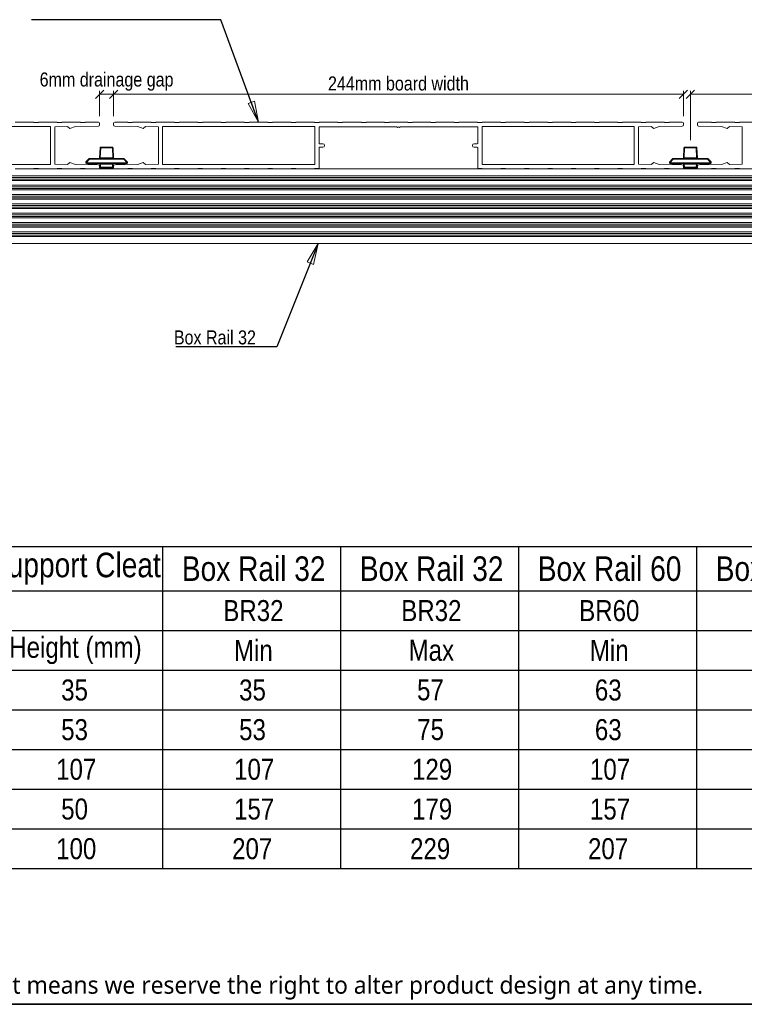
# Model space of a CAD drawing. Header units: millimetres. Extents: x 15 to 3247, y -45 to 876.
# Tile 7 of 11: x 543 to 854, y 15 to 437. Entities that reach past the tile are written whole.
import ezdxf

# ---------------------------------------------------------------- set-up
doc = ezdxf.new("R2010")
doc.units = ezdxf.units.MM
doc.header["$LTSCALE"] = 3
doc.layers.get('0').update_dxf_attribs({"lineweight": 18, "true_color": 0x2a2a2a})
for name, color, linetype, lineweight in [('Border (ISO)', 7, 'Continuous', 35), ('Dimension (ISO)', 7, 'Continuous', 5), ('Symbol (ISO)', 7, 'Continuous', 25), ('Visible (ISO)', 7, 'Continuous', 13), ('Visible Narrow (ISO)', 7, 'Continuous', 5)]:
    doc.layers.add(name, color=color, linetype=linetype, lineweight=lineweight)
doc.styles.add('_Text_Narrow', font='ARIALN.TTF')
doc.styles.add('_Text_Narrow_3', font='ARIALN.TTF')
doc.styles.add('_Text_Narrow_Small', font='ARIALN.TTF')
doc.styles.add('Note Text (ISO)', font='tahoma.ttf')
doc.dimstyles.new('_Dim-20', dxfattribs={"dimscale": 3, "dimtxt": 2, "dimasz": 1.2, "dimexe": 0.5, "dimexo": 1, "dimgap": 0.5, "dimtad": 1, "dimdec": 1, "dimrnd": 1e-08, "dimdsep": 46, "dimtxsty": '_Text_Narrow_Small', "dimblk": 'OBLIQUE', "dimcen": 0.09, "dimclrd": 256, "dimclre": 256, "dimclrt": 256, "dimadec": 1, "dimazin": 0, "dimtfac": 10, "dimtdec": 0, "dimtmove": 0, "dimatfit": 3, "dimldrblk": 'Filled-1', "dimfxl": 1, "dimtolj": 1, "dimlwd": 0, "dimlwe": 0, "dimarcsym": 0})
doc.dimstyles.new('_Dim-20$7', dxfattribs={"dimscale": 3, "dimtxt": 2, "dimasz": 3, "dimexe": 0.5, "dimexo": 1, "dimgap": 0.5, "dimtad": 1, "dimdec": 1, "dimrnd": 1e-08, "dimdsep": 46, "dimtxsty": '_Text_Narrow_Small', "dimblk": 'OBLIQUE', "dimcen": 0.09, "dimclrd": 256, "dimclre": 256, "dimclrt": 256, "dimadec": 1, "dimazin": 0, "dimtfac": 10, "dimtdec": 0, "dimtmove": 0, "dimatfit": 3, "dimldrblk": 'Filled-1', "dimfxl": 1, "dimtolj": 1, "dimlwd": -1, "dimlwe": 0, "dimarcsym": 0})

# ---------------------------------------------------------------- blocks, each defined once
blk = doc.blocks.new('Borders Border')
at = {"layer": 'Border (ISO)'}
blk.add_line((415, 5), (5, 5), dxfattribs=at)
blk = doc.blocks.new('_Oblique')
at = {"color": 0, "linetype": 'ByBlock', "lineweight": -2}
blk.add_line((-0.5, -0.5), (0.5, 0.5), dxfattribs=at)
blk = doc.blocks.new('Filled-1')
at = {"color": 0}
for p, q in [((0, 0), (-1, 0.167)), ((-1, 0.167), (-1, -0.167)), ((-1, 0), (0, 0)), ((-1, -0.167), (0, 0))]:
    blk.add_line(p, q, dxfattribs=at)
at = {"color": 0, "flags": 128}
blk.add_lwpolyline([(-1, -0.167), (0, 0), (-1, 0.167), (-1, -0.167)], dxfattribs=at)
at = {"color": 0}
blk.add_solid([(-1, -0.167), (0, 0), (-1, 0.167), (-1, -0.167)], dxfattribs=at)
blk = doc.blocks.new('MyDek-Disclaimer-ProductChange')
at = {"layer": 'Symbol (ISO)', "insert": (-81.04, 1.76), "char_height": 2.5, "attachment_point": 1, "style": 'Note Text (ISO)'}
blk.add_mtext('\\fSegoe UI|b0|i0;\\H2.5000;MyDek policy of constant improvement means we reserve the right to alter product design at any time.', dxfattribs=at)
blk = doc.blocks.new('*D34')
at = {"layer": 'Defpoints', "color": 0, "transparency": 16777216}
for p in [(1080.61, 404.7), (830.61, 382.04), (1080.61, 382.04)]:
    blk.add_point(p, dxfattribs=at)
at = {"layer": 'Dimension (ISO)', "lineweight": 0, "transparency": 16777216}
for p, q in [((830.61, 385.04), (830.61, 406.2)), ((1080.61, 385.04), (1080.61, 406.2)), ((830.61, 404.7), (1080.61, 404.7))]:
    blk.add_line(p, q, dxfattribs=at)
at = {"layer": 'Dimension (ISO)', "lineweight": 0, "transparency": 16777216, "xscale": 3.600000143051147, "yscale": 3.600000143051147, "zscale": 3.600000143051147, "rotation": 180}
blk.add_blockref('_Oblique', (830.61, 404.7), dxfattribs=at)
at = {"layer": 'Dimension (ISO)', "lineweight": 0, "transparency": 16777216, "xscale": 3.600000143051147, "yscale": 3.600000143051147, "zscale": 3.600000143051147}
blk.add_blockref('_Oblique', (1080.61, 404.7), dxfattribs=at)
at = {"layer": 'Dimension (ISO)', "lineweight": 5, "transparency": 16777216, "insert": (955.61, 409.26), "char_height": 6, "attachment_point": 5, "style": '_Text_Narrow_Small'}
blk.add_mtext('\\A1;\\fArial Narrow|b0|i0;\\H6.0000;250 module', dxfattribs=at)
blk = doc.blocks.new('*D36')
at = {"layer": 'Defpoints', "color": 0, "transparency": 16777216}
for p in [(583.61, 404.7), (583.61, 392.24), (827.61, 392.24)]:
    blk.add_point(p, dxfattribs=at)
at = {"layer": 'Dimension (ISO)', "lineweight": 0, "transparency": 16777216}
for p, q in [((583.61, 395.24), (583.61, 406.2)), ((827.61, 395.24), (827.61, 406.2)), ((827.61, 404.7), (583.61, 404.7))]:
    blk.add_line(p, q, dxfattribs=at)
at = {"layer": 'Dimension (ISO)', "lineweight": 0, "transparency": 16777216, "xscale": 3.600000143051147, "yscale": 3.600000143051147, "zscale": 3.600000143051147, "rotation": 180}
blk.add_blockref('_Oblique', (583.61, 404.7), dxfattribs=at)
at = {"layer": 'Dimension (ISO)', "lineweight": 0, "transparency": 16777216, "xscale": 3.600000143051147, "yscale": 3.600000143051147, "zscale": 3.600000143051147}
blk.add_blockref('_Oblique', (827.61, 404.7), dxfattribs=at)
at = {"layer": 'Dimension (ISO)', "lineweight": 5, "transparency": 16777216, "insert": (705.61, 409.26), "char_height": 6, "attachment_point": 5, "style": '_Text_Narrow_Small'}
blk.add_mtext('\\A1;\\fArial Narrow|b0|i0;\\H6.0000;244mm board width', dxfattribs=at)
blk = doc.blocks.new('*D37')
at = {"layer": 'Defpoints', "color": 0, "transparency": 16777216}
for p in [(577.61, 404.7), (577.61, 392.24), (583.61, 392.24)]:
    blk.add_point(p, dxfattribs=at)
at = {"layer": 'Dimension (ISO)', "lineweight": 0, "transparency": 16777216}
for p, q in [((577.61, 395.24), (577.61, 406.2)), ((583.61, 395.24), (583.61, 406.2)), ((583.61, 404.7), (577.61, 404.7))]:
    blk.add_line(p, q, dxfattribs=at)
at = {"layer": 'Dimension (ISO)', "lineweight": 0, "transparency": 16777216, "xscale": 3.600000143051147, "yscale": 3.600000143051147, "zscale": 3.600000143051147, "rotation": 180}
blk.add_blockref('_Oblique', (577.61, 404.7), dxfattribs=at)
at = {"layer": 'Dimension (ISO)', "lineweight": 0, "transparency": 16777216, "xscale": 3.600000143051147, "yscale": 3.600000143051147, "zscale": 3.600000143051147}
blk.add_blockref('_Oblique', (583.61, 404.7), dxfattribs=at)
at = {"layer": 'Dimension (ISO)', "lineweight": 5, "transparency": 16777216, "insert": (580.61, 410.09), "char_height": 6, "attachment_point": 5, "style": '_Text_Narrow_Small'}
blk.add_mtext('\\A1;\\fArial Narrow|b0|i0;\\H6.0000;6mm drainage gap', dxfattribs=at)
blk = doc.blocks.new('Table1')
at = {"layer": 'Symbol (ISO)'}
for p, q in [((150.73, 70.32), (353.93, 70.32)), ((201.53, 70.32), (201.53, 64.01)), ((226.93, 70.32), (226.93, 64.01)), ((252.33, 70.32), (252.33, 64.01)), ((277.73, 70.32), (277.73, 64.01)), ((150.73, 64.01), (353.93, 64.01)), ((201.53, 64.01), (201.53, 24.37)), ((226.93, 64.01), (226.93, 24.37)), ((252.33, 64.01), (252.33, 24.37)), ((277.73, 64.01), (277.73, 24.37)), ((150.73, 58.35), (353.93, 58.35)), ((150.73, 52.68), (353.93, 52.68)), ((150.73, 47.02), (353.93, 47.02)), ((150.73, 41.36), (353.93, 41.36)), ((150.73, 35.7), (353.93, 35.7)), ((150.73, 30.03), (353.93, 30.03)), ((150.73, 24.37), (353.93, 24.37))]:
    blk.add_line(p, q, dxfattribs=at)
at = {"layer": 'Symbol (ISO)', "attachment_point": 7}
for s, insert, char_height, style in [('Box Rail 32', (204.29, 65.38), 3.5, '_Text_Narrow'), ('Box Rail 32', (229.69, 65.38), 3.5, '_Text_Narrow'), ('Box Rail 60', (255.09, 65.38), 3.5, '_Text_Narrow'), ('Box Rail 60', (280.49, 65.38), 3.5, '_Text_Narrow'), ('Support Cleat', (151.36, 64.9), 3.5, '_Text_Narrow'), ('Support Cleat', (176.76, 64.9), 3.5, '_Text_Narrow'), ('BR32', (210.2, 59.65), 3, '_Text_Narrow_3'), ('BR32', (235.6, 59.65), 3, '_Text_Narrow_3'), ('BR60', (261, 59.65), 3, '_Text_Narrow_3'), ('Height (mm)', (179.65, 53.55), 3, '_Text_Narrow_3'), ('Min', (211.72, 54.02), 3, '_Text_Narrow_3'), ('Max', (236.65, 53.99), 3, '_Text_Narrow_3'), ('Min', (262.52, 54.02), 3, '_Text_Narrow_3'), ('35', (187.06, 48.32), 3, '_Text_Narrow_3'), ('35', (212.46, 48.32), 3, '_Text_Narrow_3'), ('57', (237.86, 48.35), 3, '_Text_Narrow_3'), ('63', (263.24, 48.32), 3, '_Text_Narrow_3'), ('53', (187.06, 42.66), 3, '_Text_Narrow_3'), ('53', (212.46, 42.66), 3, '_Text_Narrow_3'), ('75', (237.88, 42.68), 3, '_Text_Narrow_3'), ('63', (263.24, 42.66), 3, '_Text_Narrow_3'), ('107', (186.34, 37), 3, '_Text_Narrow_3'), ('107', (211.74, 37), 3, '_Text_Narrow_3'), ('129', (237.14, 37), 3, '_Text_Narrow_3'), ('107', (262.54, 37), 3, '_Text_Narrow_3'), ('50', (187.06, 31.33), 3, '_Text_Narrow_3'), ('157', (211.74, 31.33), 3, '_Text_Narrow_3'), ('179', (237.14, 31.33), 3, '_Text_Narrow_3'), ('157', (262.54, 31.33), 3, '_Text_Narrow_3'), ('100', (186.34, 25.67), 3, '_Text_Narrow_3'), ('207', (211.46, 25.67), 3, '_Text_Narrow_3'), ('229', (236.86, 25.67), 3, '_Text_Narrow_3'), ('207', (262.26, 25.67), 3, '_Text_Narrow_3')]:
    blk.add_mtext(s, dxfattribs=dict(at, insert=insert, char_height=char_height, style=style))

msp = doc.modelspace()

# ---------------------------------------------------------------- linework, layer by layer
at = {"layer": 'Visible (ISO)'}
for p, q in [((549.511, 392.742), (541.511, 392.742)), ((549.511, 392.542), (549.511, 392.742)), ((551.511, 392.542), (549.511, 392.542)), ((551.511, 392.742), (551.511, 392.542)), ((559.511, 392.742), (551.511, 392.742)), ((559.511, 392.542), (559.511, 392.742)), ((561.511, 392.542), (559.511, 392.542)), ((561.511, 392.742), (561.511, 392.542)), ((569.511, 392.742), (561.511, 392.742)), ((569.511, 392.542), (569.511, 392.742)), ((571.511, 392.542), (569.511, 392.542)), ((571.511, 392.742), (571.511, 392.542)), ((577.111, 392.742), (571.511, 392.742)), ((577.611, 391.535), (577.611, 392.242)), ((583.611, 392.242), (583.611, 391.535)), ((589.711, 392.742), (584.111, 392.742)), ((589.711, 392.542), (589.711, 392.742)), ((591.711, 392.542), (589.711, 392.542)), ((591.711, 392.742), (591.711, 392.542)), ((599.711, 392.742), (591.711, 392.742)), ((599.711, 392.542), (599.711, 392.742)), ((601.711, 392.542), (599.711, 392.542)), ((601.711, 392.742), (601.711, 392.542)), ((609.711, 392.742), (601.711, 392.742)), ((609.711, 392.542), (609.711, 392.742)), ((611.711, 392.542), (609.711, 392.542)), ((611.711, 392.742), (611.711, 392.542)), ((619.711, 392.742), (611.711, 392.742)), ((619.711, 392.542), (619.711, 392.742)), ((621.711, 392.542), (619.711, 392.542)), ((621.711, 392.742), (621.711, 392.542)), ((629.711, 392.742), (621.711, 392.742)), ((629.711, 392.542), (629.711, 392.742)), ((631.711, 392.542), (629.711, 392.542)), ((631.711, 392.742), (631.711, 392.542)), ((639.711, 392.742), (631.711, 392.742)), ((639.711, 392.542), (639.711, 392.742)), ((641.711, 392.542), (639.711, 392.542)), ((641.711, 392.742), (641.711, 392.542)), ((649.711, 392.742), (641.711, 392.742)), ((649.711, 392.542), (649.711, 392.742)), ((651.711, 392.542), (649.711, 392.542)), ((651.711, 392.742), (651.711, 392.542)), ((659.711, 392.742), (651.711, 392.742)), ((659.711, 392.542), (659.711, 392.742)), ((661.711, 392.542), (659.711, 392.542)), ((661.711, 392.742), (661.711, 392.542)), ((669.711, 392.742), (661.711, 392.742)), ((669.711, 392.542), (669.711, 392.742)), ((671.711, 392.542), (669.711, 392.542)), ((671.711, 392.742), (671.711, 392.542)), ((679.711, 392.742), (671.711, 392.742)), ((679.711, 392.542), (679.711, 392.742)), ((681.711, 392.542), (679.711, 392.542)), ((681.711, 392.742), (681.711, 392.542)), ((689.711, 392.742), (681.711, 392.742)), ((689.711, 392.542), (689.711, 392.742)), ((691.711, 392.542), (689.711, 392.542)), ((691.711, 392.742), (691.711, 392.542)), ((699.611, 392.742), (691.711, 392.742)), ((699.611, 392.542), (699.611, 392.742)), ((701.611, 392.542), (699.611, 392.542)), ((701.611, 392.742), (701.611, 392.542)), ((709.611, 392.742), (701.611, 392.742)), ((709.611, 392.542), (709.611, 392.742)), ((711.611, 392.542), (709.611, 392.542)), ((711.611, 392.742), (711.611, 392.542)), ((719.511, 392.742), (711.611, 392.742)), ((719.511, 392.542), (719.511, 392.742)), ((721.511, 392.542), (719.511, 392.542)), ((721.511, 392.742), (721.511, 392.542)), ((729.511, 392.742), (721.511, 392.742)), ((729.511, 392.542), (729.511, 392.742)), ((731.511, 392.542), (729.511, 392.542)), ((731.511, 392.742), (731.511, 392.542)), ((739.511, 392.742), (731.511, 392.742)), ((739.511, 392.542), (739.511, 392.742)), ((741.511, 392.542), (739.511, 392.542)), ((741.511, 392.742), (741.511, 392.542)), ((749.511, 392.742), (741.511, 392.742)), ((749.511, 392.542), (749.511, 392.742)), ((751.511, 392.542), (749.511, 392.542)), ((751.511, 392.742), (751.511, 392.542)), ((759.511, 392.742), (751.511, 392.742)), ((759.511, 392.542), (759.511, 392.742)), ((761.511, 392.542), (759.511, 392.542)), ((761.511, 392.742), (761.511, 392.542)), ((769.511, 392.742), (761.511, 392.742)), ((769.511, 392.542), (769.511, 392.742)), ((771.511, 392.542), (769.511, 392.542)), ((771.511, 392.742), (771.511, 392.542)), ((779.511, 392.742), (771.511, 392.742)), ((779.511, 392.542), (779.511, 392.742)), ((781.511, 392.542), (779.511, 392.542)), ((781.511, 392.742), (781.511, 392.542)), ((789.511, 392.742), (781.511, 392.742)), ((789.511, 392.542), (789.511, 392.742)), ((791.511, 392.542), (789.511, 392.542)), ((791.511, 392.742), (791.511, 392.542)), ((799.511, 392.742), (791.511, 392.742)), ((799.511, 392.542), (799.511, 392.742)), ((801.511, 392.542), (799.511, 392.542)), ((801.511, 392.742), (801.511, 392.542)), ((809.511, 392.742), (801.511, 392.742)), ((809.511, 392.542), (809.511, 392.742)), ((811.511, 392.542), (809.511, 392.542)), ((811.511, 392.742), (811.511, 392.542)), ((819.511, 392.742), (811.511, 392.742)), ((819.511, 392.542), (819.511, 392.742)), ((821.511, 392.542), (819.511, 392.542)), ((821.511, 392.742), (821.511, 392.542)), ((827.111, 392.742), (821.511, 392.742)), ((827.611, 391.535), (827.611, 392.242)), ((833.611, 392.242), (833.611, 391.535)), ((839.711, 392.742), (834.111, 392.742)), ((839.711, 392.542), (839.711, 392.742)), ((841.711, 392.542), (839.711, 392.542)), ((841.711, 392.742), (841.711, 392.542)), ((849.711, 392.742), (841.711, 392.742)), ((849.711, 392.542), (849.711, 392.742)), ((851.711, 392.542), (849.711, 392.542)), ((851.711, 392.742), (851.711, 392.542)), ((859.711, 392.742), (851.711, 392.742)), ((491.411, 390.942), (556.611, 390.942)), ((556.611, 390.942), (556.611, 374.542)), ((558.411, 390.742), (563.873, 390.828)), ((558.411, 374.742), (558.411, 390.742)), ((563.873, 390.828), (564.911, 390.045)), ((564.911, 390.045), (567.267, 390.881)), ((567.267, 390.881), (577.119, 391.035)), ((584.103, 391.035), (593.955, 390.881)), ((593.955, 390.881), (596.311, 390.045)), ((596.311, 390.045), (597.349, 390.828)), ((597.349, 390.828), (602.811, 390.742)), ((602.811, 390.742), (602.811, 374.742)), ((604.611, 374.542), (604.611, 390.942)), ((604.611, 390.942), (669.811, 390.942)), ((669.811, 390.942), (669.811, 374.542)), ((671.611, 390.742), (704.911, 390.742)), ((671.611, 383.742), (671.611, 390.742)), ((705.272, 390.542), (705.611, 390.754)), ((705.611, 390.754), (705.95, 390.542)), ((706.311, 390.742), (739.611, 390.742)), ((739.611, 390.742), (739.611, 383.742)), ((741.411, 374.542), (741.411, 390.942)), ((741.411, 390.942), (806.611, 390.942)), ((806.611, 390.942), (806.611, 374.542)), ((808.411, 390.742), (813.873, 390.828)), ((808.411, 374.742), (808.411, 390.742)), ((813.873, 390.828), (814.911, 390.045)), ((814.911, 390.045), (817.267, 390.881)), ((817.267, 390.881), (827.119, 391.035)), ((834.103, 391.035), (843.955, 390.881)), ((843.955, 390.881), (846.311, 390.045)), ((846.311, 390.045), (847.349, 390.828)), ((847.349, 390.828), (852.811, 390.742)), ((852.811, 390.742), (852.811, 374.742)), ((577.812, 381.755), (577.624, 377.429)), ((583.11, 382.042), (578.112, 382.042)), ((583.598, 377.429), (583.41, 381.755)), ((671.611, 372.942), (671.611, 381.742)), ((673.211, 383.492), (671.861, 383.492)), ((671.861, 381.992), (673.211, 381.992)), ((739.361, 383.492), (738.011, 383.492)), ((738.011, 381.992), (739.361, 381.992)), ((739.611, 381.742), (739.611, 372.942)), ((827.812, 381.755), (827.624, 377.429)), ((833.11, 382.042), (828.112, 382.042)), ((833.598, 377.429), (833.41, 381.755)), ((564.911, 375.44), (563.873, 374.657)), ((567.267, 374.604), (564.911, 375.44)), ((571.682, 375.516), (571.69, 375.329)), ((573.022, 377.05), (571.765, 375.736)), ((587.983, 377.142), (573.239, 377.142)), ((589.457, 375.736), (588.2, 377.05)), ((589.532, 375.329), (589.54, 375.516)), ((596.311, 375.44), (593.955, 374.604)), ((597.349, 374.657), (596.311, 375.44)), ((814.911, 375.44), (813.873, 374.657)), ((817.267, 374.604), (814.911, 375.44)), ((821.682, 375.516), (821.69, 375.329)), ((823.022, 377.05), (821.765, 375.736)), ((837.983, 377.142), (823.239, 377.142)), ((839.457, 375.736), (838.2, 377.05)), ((839.532, 375.329), (839.54, 375.516)), ((846.311, 375.44), (843.955, 374.604)), ((847.349, 374.657), (846.311, 375.44)), ((556.611, 374.542), (491.411, 374.542)), ((541.511, 372.742), (549.511, 372.742)), ((549.511, 372.942), (551.511, 372.942)), ((549.511, 372.742), (549.511, 372.942)), ((551.511, 372.748), (549.511, 372.748)), ((551.511, 372.742), (549.511, 372.742)), ((551.511, 372.942), (551.511, 372.742)), ((551.511, 372.742), (559.511, 372.742)), ((563.873, 374.657), (558.411, 374.742)), ((559.511, 372.942), (561.511, 372.942)), ((559.511, 372.742), (559.511, 372.942)), ((561.511, 372.748), (559.511, 372.748)), ((561.511, 372.742), (559.511, 372.742)), ((561.511, 372.942), (561.511, 372.742)), ((561.511, 372.742), (569.511, 372.742)), ((577.119, 374.45), (567.267, 374.604)), ((569.511, 372.942), (571.511, 372.942)), ((569.511, 372.742), (569.511, 372.942)), ((571.511, 372.748), (569.511, 372.748)), ((571.511, 372.742), (569.511, 372.742)), ((571.511, 372.942), (571.511, 372.742)), ((571.511, 372.742), (577.111, 372.742)), ((571.99, 375.042), (589.232, 375.042)), ((572.9, 374.542), (572.611, 375.042)), ((573.111, 374.542), (572.9, 374.542)), ((573.111, 374.542), (576.111, 374.542)), ((576.322, 374.542), (576.111, 374.542)), ((576.322, 374.542), (576.611, 375.042)), ((584.111, 372.742), (577.111, 372.742)), ((579.111, 372.748), (577.185, 372.748)), ((577.611, 373.242), (577.611, 373.95)), ((577.715, 374.755), (577.773, 373.429)), ((578.073, 373.142), (583.149, 373.142)), ((579.111, 373.142), (579.111, 372.742)), ((579.275, 372.742), (581.712, 373.142)), ((582.649, 373.142), (580.33, 372.742)), ((582.688, 373.065), (582.211, 372.742)), ((584.037, 372.748), (582.219, 372.748)), ((583.449, 373.429), (583.507, 374.755)), ((583.611, 373.95), (583.611, 373.242)), ((593.955, 374.604), (584.103, 374.45)), ((584.111, 372.742), (589.711, 372.742)), ((584.9, 374.542), (584.611, 375.042)), ((585.111, 374.542), (584.9, 374.542)), ((585.111, 374.542), (588.111, 374.542)), ((588.322, 374.542), (588.111, 374.542)), ((588.322, 374.542), (588.611, 375.042)), ((589.711, 372.942), (591.711, 372.942)), ((589.711, 372.742), (589.711, 372.942)), ((591.711, 372.748), (589.711, 372.748)), ((591.711, 372.742), (589.711, 372.742)), ((591.711, 372.942), (591.711, 372.742)), ((591.711, 372.742), (599.711, 372.742)), ((602.811, 374.742), (597.349, 374.657)), ((599.711, 372.942), (601.711, 372.942)), ((599.711, 372.742), (599.711, 372.942)), ((601.711, 372.748), (599.711, 372.748)), ((601.711, 372.742), (599.711, 372.742)), ((601.711, 372.942), (601.711, 372.742)), ((601.711, 372.742), (609.711, 372.742)), ((669.811, 374.542), (604.611, 374.542)), ((609.711, 372.942), (611.711, 372.942)), ((609.711, 372.742), (609.711, 372.942)), ((611.711, 372.748), (609.711, 372.748)), ((611.711, 372.742), (609.711, 372.742)), ((611.711, 372.942), (611.711, 372.742)), ((611.711, 372.742), (619.711, 372.742)), ((619.711, 372.942), (621.711, 372.942)), ((619.711, 372.742), (619.711, 372.942)), ((621.711, 372.748), (619.711, 372.748)), ((621.711, 372.742), (619.711, 372.742)), ((621.711, 372.942), (621.711, 372.742)), ((621.711, 372.742), (629.711, 372.742)), ((629.711, 372.942), (631.711, 372.942)), ((629.711, 372.742), (629.711, 372.942)), ((631.711, 372.748), (629.711, 372.748)), ((631.711, 372.742), (629.711, 372.742)), ((631.711, 372.942), (631.711, 372.742)), ((631.711, 372.742), (639.711, 372.742)), ((639.711, 372.942), (641.711, 372.942)), ((639.711, 372.742), (639.711, 372.942)), ((641.711, 372.748), (639.711, 372.748)), ((641.711, 372.742), (639.711, 372.742)), ((641.711, 372.942), (641.711, 372.742)), ((641.711, 372.742), (649.711, 372.742)), ((649.711, 372.942), (651.711, 372.942)), ((649.711, 372.742), (649.711, 372.942)), ((651.711, 372.748), (649.711, 372.748)), ((651.711, 372.742), (649.711, 372.742)), ((651.711, 372.942), (651.711, 372.742)), ((651.711, 372.742), (659.711, 372.742)), ((659.711, 372.942), (661.711, 372.942)), ((659.711, 372.742), (659.711, 372.942)), ((661.711, 372.748), (659.711, 372.748)), ((661.711, 372.742), (659.711, 372.742)), ((661.711, 372.942), (661.711, 372.742)), ((661.711, 372.742), (669.711, 372.742)), ((669.711, 372.942), (671.611, 372.942)), ((669.711, 372.742), (669.711, 372.942)), ((741.511, 372.748), (669.711, 372.748)), ((741.511, 372.742), (669.711, 372.742)), ((739.611, 372.942), (741.511, 372.942)), ((806.611, 374.542), (741.411, 374.542)), ((741.511, 372.942), (741.511, 372.742)), ((741.511, 372.742), (749.511, 372.742)), ((749.511, 372.942), (751.511, 372.942)), ((749.511, 372.742), (749.511, 372.942)), ((751.511, 372.748), (749.511, 372.748)), ((751.511, 372.742), (749.511, 372.742)), ((751.511, 372.942), (751.511, 372.742)), ((751.511, 372.742), (759.511, 372.742)), ((759.511, 372.942), (761.511, 372.942)), ((759.511, 372.742), (759.511, 372.942)), ((761.511, 372.748), (759.511, 372.748)), ((761.511, 372.742), (759.511, 372.742)), ((761.511, 372.942), (761.511, 372.742)), ((761.511, 372.742), (769.511, 372.742)), ((769.511, 372.942), (771.511, 372.942)), ((769.511, 372.742), (769.511, 372.942)), ((771.511, 372.748), (769.511, 372.748)), ((771.511, 372.742), (769.511, 372.742)), ((771.511, 372.942), (771.511, 372.742)), ((771.511, 372.742), (779.511, 372.742)), ((779.511, 372.942), (781.511, 372.942)), ((779.511, 372.742), (779.511, 372.942)), ((781.511, 372.748), (779.511, 372.748)), ((781.511, 372.742), (779.511, 372.742)), ((781.511, 372.942), (781.511, 372.742)), ((781.511, 372.742), (789.511, 372.742)), ((789.511, 372.942), (791.511, 372.942)), ((789.511, 372.742), (789.511, 372.942)), ((791.511, 372.748), (789.511, 372.748)), ((791.511, 372.742), (789.511, 372.742)), ((791.511, 372.942), (791.511, 372.742)), ((791.511, 372.742), (799.511, 372.742)), ((799.511, 372.942), (801.511, 372.942)), ((799.511, 372.742), (799.511, 372.942)), ((801.511, 372.748), (799.511, 372.748)), ((801.511, 372.742), (799.511, 372.742)), ((801.511, 372.942), (801.511, 372.742)), ((801.511, 372.742), (809.511, 372.742)), ((813.873, 374.657), (808.411, 374.742)), ((809.511, 372.942), (811.511, 372.942)), ((809.511, 372.742), (809.511, 372.942)), ((811.511, 372.748), (809.511, 372.748)), ((811.511, 372.742), (809.511, 372.742)), ((811.511, 372.942), (811.511, 372.742)), ((811.511, 372.742), (819.511, 372.742)), ((827.119, 374.45), (817.267, 374.604)), ((819.511, 372.942), (821.511, 372.942)), ((819.511, 372.742), (819.511, 372.942)), ((821.511, 372.748), (819.511, 372.748)), ((821.511, 372.742), (819.511, 372.742)), ((821.511, 372.942), (821.511, 372.742)), ((821.511, 372.742), (827.111, 372.742)), ((821.99, 375.042), (839.232, 375.042)), ((822.9, 374.542), (822.611, 375.042)), ((823.111, 374.542), (822.9, 374.542)), ((823.111, 374.542), (826.111, 374.542)), ((826.322, 374.542), (826.111, 374.542)), ((826.322, 374.542), (826.611, 375.042)), ((834.111, 372.742), (827.111, 372.742)), ((829.111, 372.748), (827.185, 372.748)), ((827.611, 373.242), (827.611, 373.95)), ((827.715, 374.755), (827.773, 373.429)), ((828.073, 373.142), (833.149, 373.142)), ((829.111, 373.142), (829.111, 372.742)), ((829.275, 372.742), (831.712, 373.142)), ((832.649, 373.142), (830.33, 372.742)), ((832.688, 373.065), (832.211, 372.742)), ((834.037, 372.748), (832.219, 372.748)), ((833.449, 373.429), (833.507, 374.755)), ((833.611, 373.95), (833.611, 373.242)), ((843.955, 374.604), (834.103, 374.45)), ((834.111, 372.742), (839.711, 372.742)), ((834.9, 374.542), (834.611, 375.042)), ((835.111, 374.542), (834.9, 374.542)), ((835.111, 374.542), (838.111, 374.542)), ((838.322, 374.542), (838.111, 374.542)), ((838.322, 374.542), (838.611, 375.042)), ((839.711, 372.942), (841.711, 372.942)), ((839.711, 372.742), (839.711, 372.942)), ((841.711, 372.748), (839.711, 372.748)), ((841.711, 372.742), (839.711, 372.742)), ((841.711, 372.942), (841.711, 372.742)), ((841.711, 372.742), (849.711, 372.742)), ((852.811, 374.742), (847.349, 374.657)), ((849.711, 372.942), (851.711, 372.942)), ((849.711, 372.742), (849.711, 372.942)), ((851.711, 372.748), (849.711, 372.748)), ((851.711, 372.742), (849.711, 372.742)), ((851.711, 372.942), (851.711, 372.742)), ((851.711, 372.742), (859.711, 372.742)), ((1090.611, 369.742), (320.611, 369.742)), ((1090.611, 367.742), (320.611, 367.742)), ((1090.611, 365.742), (320.611, 365.742)), ((1090.611, 363.742), (320.611, 363.742)), ((1090.611, 361.742), (320.611, 361.742)), ((1090.611, 359.742), (320.611, 359.742)), ((1090.611, 357.742), (320.611, 357.742)), ((1090.611, 355.742), (320.611, 355.742)), ((955.611, 353.742), (505.611, 353.742)), ((955.611, 351.742), (505.611, 351.742)), ((955.611, 349.742), (505.611, 349.742)), ((955.611, 347.742), (505.611, 347.742)), ((955.611, 345.742), (505.611, 345.742)), ((955.611, 343.742), (505.611, 343.742)), ((955.611, 340.748), (505.611, 340.748))]:
    msp.add_line(p, q, dxfattribs=at)
for centre, radius, start, end in [((577.111, 392.242), 0.5, 0, 90), ((584.111, 392.242), 0.5, 90, 180), ((827.111, 392.242), 0.5, 0, 90), ((834.111, 392.242), 0.5, 90, 180), ((577.111, 391.535), 0.5, 270.89517, 0), ((584.111, 391.535), 0.5, 180, 269.10483), ((705.147, 390.742), 0.236, 180, 301.99227), ((706.075, 390.742), 0.236, 238.00773, 0), ((827.111, 391.535), 0.5, 270.89517, 0), ((834.111, 391.535), 0.5, 180, 269.10483), ((671.861, 383.742), 0.25, 180, 270), ((739.361, 383.742), 0.25, 270, 0), ((578.112, 381.742), 0.3, 90, 177.5), ((583.11, 381.742), 0.3, 2.5, 90), ((671.861, 381.742), 0.25, 90, 180), ((673.211, 382.742), 0.75, 270, 90), ((738.011, 382.742), 0.75, 90, 270), ((739.361, 381.742), 0.25, 0, 90), ((828.112, 381.742), 0.3, 90, 177.5), ((833.11, 381.742), 0.3, 2.5, 90), ((571.982, 375.529), 0.3, 136.25, 182.5), ((571.99, 375.342), 0.3, 182.5, 270), ((573.239, 376.842), 0.3, 90, 136.25), ((577.324, 377.442), 0.3, 270, 357.5), ((583.898, 377.442), 0.3, 182.5, 270), ((587.983, 376.842), 0.3, 43.75, 90), ((589.232, 375.342), 0.3, 270, 357.5), ((589.24, 375.529), 0.3, 357.5, 43.75), ((821.982, 375.529), 0.3, 136.25, 182.5), ((821.99, 375.342), 0.3, 182.5, 270), ((823.239, 376.842), 0.3, 90, 136.25), ((827.324, 377.442), 0.3, 270, 357.5), ((833.898, 377.442), 0.3, 182.5, 270), ((837.983, 376.842), 0.3, 43.75, 90), ((839.232, 375.342), 0.3, 270, 357.5), ((839.24, 375.529), 0.3, 357.5, 43.75), ((577.111, 373.242), 0.5, 270, 0), ((577.111, 373.95), 0.5, 0, 89.10483), ((577.415, 374.742), 0.3, 2.5, 90), ((578.073, 373.442), 0.3, 182.5, 270), ((583.149, 373.442), 0.3, 270, 357.5), ((583.806, 374.742), 0.3, 90, 177.5), ((584.111, 373.95), 0.5, 90.89517, 180), ((584.111, 373.242), 0.5, 180, 270), ((827.111, 373.242), 0.5, 270, 0), ((827.111, 373.95), 0.5, 0, 89.10483), ((827.415, 374.742), 0.3, 2.5, 90), ((828.073, 373.442), 0.3, 182.5, 270), ((833.149, 373.442), 0.3, 270, 357.5), ((833.806, 374.742), 0.3, 90, 177.5), ((834.111, 373.95), 0.5, 90.89517, 180), ((834.111, 373.242), 0.5, 180, 270)]:
    msp.add_arc(centre, radius, start, end, dxfattribs=at)
at = {"layer": 'Visible Narrow (ISO)'}
for p, q in [((577.923, 377.429), (578.112, 381.755)), ((578.112, 382.042), (578.112, 381.755)), ((578.112, 381.755), (583.11, 381.755)), ((583.11, 381.755), (583.11, 382.042)), ((583.11, 381.755), (583.299, 377.429)), ((827.923, 377.429), (828.112, 381.755)), ((828.112, 382.042), (828.112, 381.755)), ((828.112, 381.755), (833.11, 381.755)), ((833.11, 381.755), (833.11, 382.042)), ((833.11, 381.755), (833.299, 377.429)), ((571.982, 375.516), (573.239, 376.829)), ((571.99, 375.329), (571.982, 375.516)), ((571.99, 375.329), (571.99, 375.042)), ((589.232, 375.329), (571.99, 375.329)), ((573.239, 377.142), (573.239, 376.829)), ((573.239, 376.829), (587.983, 376.829)), ((577.923, 377.429), (577.923, 377.142)), ((583.299, 377.429), (577.923, 377.429)), ((583.299, 377.142), (583.299, 377.429)), ((587.983, 376.829), (587.983, 377.142)), ((587.983, 376.829), (589.24, 375.516)), ((589.24, 375.516), (589.232, 375.329)), ((589.232, 375.042), (589.232, 375.329)), ((821.982, 375.516), (823.239, 376.829)), ((821.99, 375.329), (821.982, 375.516)), ((821.99, 375.329), (821.99, 375.042)), ((839.232, 375.329), (821.99, 375.329)), ((823.239, 377.142), (823.239, 376.829)), ((823.239, 376.829), (837.983, 376.829)), ((827.923, 377.429), (827.923, 377.142)), ((833.299, 377.429), (827.923, 377.429)), ((833.299, 377.142), (833.299, 377.429)), ((837.983, 376.829), (837.983, 377.142)), ((837.983, 376.829), (839.24, 375.516)), ((839.24, 375.516), (839.232, 375.329)), ((839.232, 375.042), (839.232, 375.329)), ((573.111, 375.042), (573.111, 374.542)), ((576.111, 375.042), (576.111, 374.542)), ((578.015, 375.042), (578.015, 374.755)), ((578.015, 374.755), (583.207, 374.755)), ((578.073, 373.429), (578.015, 374.755)), ((578.073, 373.429), (578.073, 373.142)), ((583.149, 373.429), (578.073, 373.429)), ((583.207, 374.755), (583.149, 373.429)), ((583.149, 373.142), (583.149, 373.429)), ((583.207, 374.755), (583.207, 375.042)), ((585.111, 375.042), (585.111, 374.542)), ((588.111, 375.042), (588.111, 374.542)), ((823.111, 375.042), (823.111, 374.542)), ((826.111, 375.042), (826.111, 374.542)), ((828.015, 375.042), (828.015, 374.755)), ((828.015, 374.755), (833.207, 374.755)), ((828.073, 373.429), (828.015, 374.755)), ((828.073, 373.429), (828.073, 373.142)), ((833.149, 373.429), (828.073, 373.429)), ((833.207, 374.755), (833.149, 373.429)), ((833.149, 373.142), (833.149, 373.429)), ((833.207, 374.755), (833.207, 375.042)), ((835.111, 375.042), (835.111, 374.542)), ((838.111, 375.042), (838.111, 374.542)), ((1090.611, 369.096), (320.611, 369.096)), ((1090.611, 368.389), (320.611, 368.389)), ((1090.611, 365.096), (320.611, 365.096)), ((1090.611, 364.389), (320.611, 364.389)), ((1090.611, 361.096), (320.611, 361.096)), ((1090.611, 360.389), (320.611, 360.389)), ((1090.611, 357.096), (320.611, 357.096)), ((1090.611, 356.389), (320.611, 356.389)), ((955.611, 353.096), (505.611, 353.096)), ((955.611, 352.389), (505.611, 352.389)), ((955.611, 349.096), (505.611, 349.096)), ((955.611, 348.389), (505.611, 348.389)), ((955.611, 345.096), (505.611, 345.096)), ((955.611, 344.389), (505.611, 344.389))]:
    msp.add_line(p, q, dxfattribs=at)
for centre, major_axis, ratio, start_param, end_param in [((578.112, 381.742), (-0.3, 0.013), 0.043578, 4.7142916, 6.2831853), ((583.11, 381.742), (0.3, 0.013), 0.043578, 0, 1.5688937), ((828.112, 381.742), (-0.3, 0.013), 0.043578, 4.7142916, 6.2831853), ((833.11, 381.742), (0.3, 0.013), 0.043578, 0, 1.5688937), ((571.982, 375.529), (-0.3, -0.013), 0.043578, 0, 1.5688937), ((571.99, 375.342), (-0.3, -0.013), 0.043578, 0, 1.5688937), ((571.982, 375.529), (-0.217, 0.207), 0.0315234, 0, 1.6009643), ((573.239, 376.842), (-0.217, 0.207), 0.0315234, 0, 1.6009643), ((577.924, 377.442), (-0.301, -0.013), 0.0432476, 6.2794017, 7.8482954), ((583.298, 377.442), (-0.301, 0.013), 0.0432476, 1.5764826, 3.1453762), ((587.983, 376.842), (0.217, 0.207), 0.0315234, 4.682221, 6.2831853), ((589.232, 375.342), (0.3, -0.013), 0.043578, 4.7142916, 6.2831853), ((589.24, 375.529), (0.217, 0.207), 0.0315234, 4.682221, 6.2831853), ((589.24, 375.529), (0.3, -0.013), 0.043578, 4.7142916, 6.2831853), ((821.982, 375.529), (-0.3, -0.013), 0.043578, 0, 1.5688937), ((821.99, 375.342), (-0.3, -0.013), 0.043578, 0, 1.5688937), ((821.982, 375.529), (-0.217, 0.207), 0.0315234, 0, 1.6009643), ((823.239, 376.842), (-0.217, 0.207), 0.0315234, 0, 1.6009643), ((827.924, 377.442), (-0.301, -0.013), 0.0432476, 6.2794017, 7.8482954), ((833.298, 377.442), (-0.301, 0.013), 0.0432476, 1.5764826, 3.1453762), ((837.983, 376.842), (0.217, 0.207), 0.0315234, 4.682221, 6.2831853), ((839.232, 375.342), (0.3, -0.013), 0.043578, 4.7142916, 6.2831853), ((839.24, 375.529), (0.217, 0.207), 0.0315234, 4.682221, 6.2831853), ((839.24, 375.529), (0.3, -0.013), 0.043578, 4.7142916, 6.2831853), ((578.016, 374.742), (0.301, -0.013), 0.0432476, 1.5764826, 3.1453762), ((578.073, 373.442), (-0.3, -0.013), 0.043578, 0, 1.5688937), ((583.149, 373.442), (0.3, -0.013), 0.043578, 4.7142916, 6.2831853), ((583.206, 374.742), (0.301, 0.013), 0.0432476, 6.2794017, 7.8482954), ((828.016, 374.742), (0.301, -0.013), 0.0432476, 1.5764826, 3.1453762), ((828.073, 373.442), (-0.3, -0.013), 0.043578, 0, 1.5688937), ((833.149, 373.442), (0.3, -0.013), 0.043578, 4.7142916, 6.2831853), ((833.206, 374.742), (0.301, 0.013), 0.0432476, 6.2794017, 7.8482954)]:
    msp.add_ellipse(centre, major_axis=major_axis, ratio=ratio, start_param=start_param, end_param=end_param, dxfattribs=at)

# ---------------------------------------------------------------- block references
at = {"xscale": 3, "yscale": 3, "zscale": 3}
for name, p in [('Borders Border', (0, 0)), ('Table1', (0, 0)), ('MyDek-Disclaimer-ProductChange', (606.993, 21.752))]:
    msp.add_blockref(name, p, dxfattribs=at)

# ---------------------------------------------------------------- texts
at = {"layer": 'Symbol (ISO)', "insert": (627, 297.482), "char_height": 6, "width": 35.14749, "attachment_point": 8, "style": '_Text_Narrow_Small'}
msp.add_mtext('\\fArial Narrow|b0|i0;Box Rail 32', dxfattribs=at)

# ---------------------------------------------------------------- dimensions: what is measured, and where the dimension line sits
at = {"layer": 'Dimension (ISO)', "lineweight": 5}
for base, p1, p2, text, override, picture, middle in [((577.611, 404.695), (583.611, 392.242), (577.611, 392.242), '\\fArial Narrow|b0|i0;\\H6.0000;<>mm drainage gap', {"dimgap": 0.5, "dimdec": 1, "dimtol": 0, "dimlim": 0, "dimtp": 0, "dimtm": 0, "dimtdec": 0, "dimtofl": 1, "dimatfit": 1}, '*D37', (580.611, 404.695)), ((583.611, 404.695), (827.611, 392.242), (583.611, 392.242), '\\fArial Narrow|b0|i0;\\H6.0000;<>mm board width', {"dimgap": 0.5, "dimdec": 1, "dimtol": 0, "dimlim": 0, "dimtp": 0, "dimtm": 0, "dimtdec": 0, "dimtofl": 0, "dimatfit": 1}, '*D36', (705.611, 404.695)), ((1080.611, 404.695), (830.611, 382.042), (1080.611, 382.042), '\\fArial Narrow|b0|i0;\\H6.0000;<> module', {"dimgap": 0.5, "dimdec": 1, "dimtol": 0, "dimlim": 0, "dimtp": 0, "dimtm": 0, "dimtdec": 0, "dimtofl": 0, "dimatfit": 1}, '*D34', (955.611, 404.695))]:
    dim = msp.add_linear_dim(base=base, p1=p1, p2=p2, angle=180, text=text, dimstyle='_Dim-20', override=override, dxfattribs=at)
    dim.commit()
    dim.dimension.update_dxf_attribs({"geometry": picture, "text_midpoint": middle, "dimtype": 160})

# ---------------------------------------------------------------- leaders
at = {"layer": 'Symbol (ISO)', "annotation_type": 0, "has_hookline": 1, "hookline_direction": 1}
for points, text_width in [([(645.711, 392.742), (629.603, 436.607), (620.603, 436.607)], 72.082), ([(671.168, 340.748), (653.574, 296.482), (644.574, 296.482)], 34.277)]:
    msp.add_leader(points, dimstyle='_Dim-20$7', override={"dimgap": 0, "dimtad": 1}, dxfattribs=dict(at, text_width=text_width))

doc.saveas('drawing.dxf')
